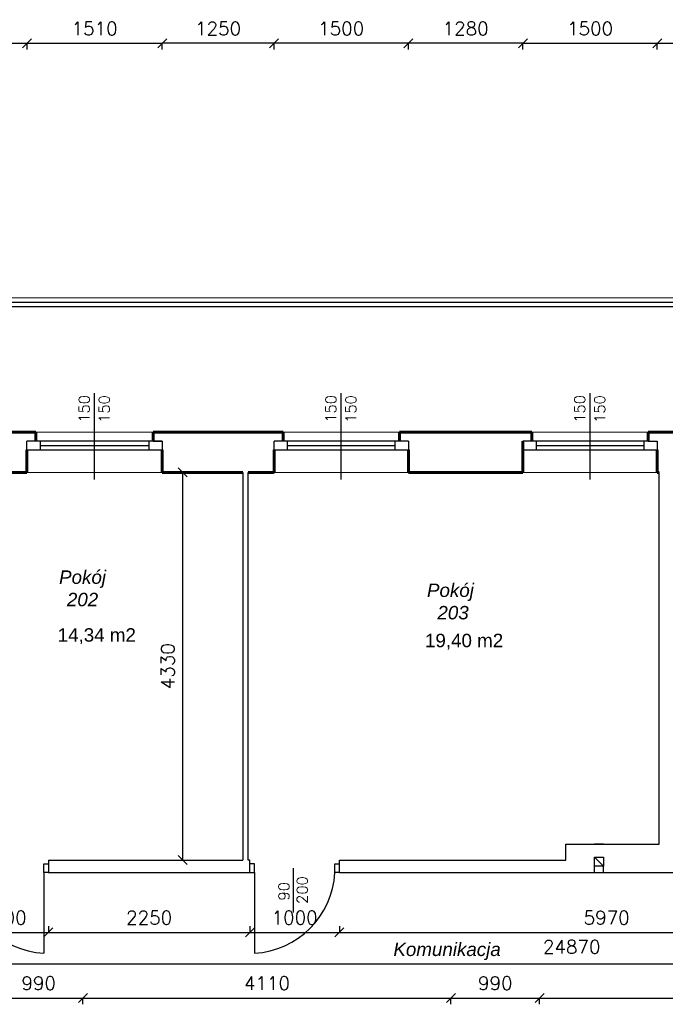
# Model space of a CAD drawing. Header units: millimetres. Extents: x -29041 to 64500, y 110629 to 283923.
# Tile 8 of 49: x 4956 to 12167, y 133084 to 144078. Entities that reach past the tile are written whole.
import ezdxf

# ---------------------------------------------------------------- set-up
doc = ezdxf.new("R2010")
doc.units = ezdxf.units.MM
for name, color, linetype in [('beton', 7, 'Continuous'), ('cienka', 1, 'Continuous'), ('sciany', 7, 'Continuous')]:
    doc.layers.add(name, color=color, linetype=linetype)
for name, color, linetype, lineweight in [('ISTN_PRZEKROJOWA', 7, 'Continuous', 60), ('ISTN_WIDOKOWA', 7, 'Continuous', 13), ('opisy_pomieszczen', 1, 'Continuous', 20)]:
    doc.layers.add(name, color=color, linetype=linetype, lineweight=lineweight)
doc.styles.add('SLAWEK', font='simplex.shx', dxfattribs={"width": 0.7, "height": 1})
doc.styles.get("Standard").update_dxf_attribs({"font": 'arial.ttf'})
doc.styles.add('TXT 50', font='simplex.shx', dxfattribs={"height": 150})
doc.styles.add('txt150', font='arial.ttf', dxfattribs={"height": 150})
doc.dimstyles.new('wymiary1do50', dxfattribs={"dimtxt": 150, "dimasz": 100, "dimexe": 0.18, "dimexo": 0.066, "dimgap": 90, "dimtad": 1, "dimdec": 0, "dimzin": 0, "dimdsep": 46, "dimtxsty": 'txt150', "dimblk": 'OBLIQUE', "dimcen": 0.09, "dimclrd": 1, "dimclre": 1, "dimadec": 0, "dimazin": 0, "dimtfac": 1, "dimtdec": 0, "dimtix": 1, "dimtofl": 0, "dimtmove": 2, "dimatfit": 3, "dimfxl": 1, "dimtfillclr": 256, "dimtolj": 1, "dimtzin": 0, "dimarcsym": 0})

# ---------------------------------------------------------------- blocks, each defined once
blk = doc.blocks.new('_Oblique')
at = {"layer": 'sciany', "color": 0, "lineweight": -2}
blk.add_line((-0.5, -0.5), (0.5, 0.5), dxfattribs=at)
blk = doc.blocks.new('*D46')
at = {"layer": 'beton', "color": 1, "lineweight": -2}
for p, q in [((10577, 143745), (10577, 143815)), ((10577, 143815), (12077, 143815)), ((12077, 143745), (12077, 143815))]:
    blk.add_line(p, q, dxfattribs=at)
at = {"layer": 'Defpoints', "color": 0}
for p in [(12077, 143815), (10577, 143745), (12077, 143745)]:
    blk.add_point(p, dxfattribs=at)
at = {"layer": 'beton', "color": 1, "lineweight": -2, "xscale": 100, "yscale": 100, "zscale": 100, "rotation": 180}
blk.add_blockref('_Oblique', (10577, 143815), dxfattribs=at)
at = {"layer": 'beton', "color": 1, "lineweight": -2, "xscale": 100, "yscale": 100, "zscale": 100}
blk.add_blockref('_Oblique', (12077, 143815), dxfattribs=at)
at = {"layer": 'beton', "color": 0, "insert": (11327, 143980), "char_height": 150, "attachment_point": 5, "style": 'TXT 50'}
blk.add_mtext('\\A1;1500', dxfattribs=at)
blk = doc.blocks.new('*D47')
at = {"layer": 'beton', "color": 1, "lineweight": -2}
for p, q in [((12077, 143745), (12077, 143815)), ((12077, 143815), (13337, 143815)), ((13337, 143745), (13337, 143815))]:
    blk.add_line(p, q, dxfattribs=at)
at = {"layer": 'Defpoints', "color": 0}
for p in [(13337, 143815), (12077, 143745), (13337, 143745)]:
    blk.add_point(p, dxfattribs=at)
at = {"layer": 'beton', "color": 1, "lineweight": -2, "xscale": 100, "yscale": 100, "zscale": 100, "rotation": 180}
blk.add_blockref('_Oblique', (12077, 143815), dxfattribs=at)
at = {"layer": 'beton', "color": 1, "lineweight": -2, "xscale": 100, "yscale": 100, "zscale": 100}
blk.add_blockref('_Oblique', (13337, 143815), dxfattribs=at)
at = {"layer": 'beton', "color": 0, "insert": (12707, 143980), "char_height": 150, "attachment_point": 5, "style": 'TXT 50'}
blk.add_mtext('\\A1;1260', dxfattribs=at)
blk = doc.blocks.new('*D75')
at = {"layer": 'beton', "color": 1, "lineweight": -2}
for p, q in [((9297, 143745), (9297, 143815)), ((10577, 143815), (9297, 143815)), ((10577, 143745), (10577, 143815))]:
    blk.add_line(p, q, dxfattribs=at)
at = {"layer": 'Defpoints', "color": 0}
for p in [(9297, 143815), (9297, 143745), (10577, 143745)]:
    blk.add_point(p, dxfattribs=at)
at = {"layer": 'beton', "color": 1, "lineweight": -2, "xscale": 100, "yscale": 100, "zscale": 100, "rotation": 180}
blk.add_blockref('_Oblique', (9297, 143815), dxfattribs=at)
at = {"layer": 'beton', "color": 1, "lineweight": -2, "xscale": 100, "yscale": 100, "zscale": 100}
blk.add_blockref('_Oblique', (10577, 143815), dxfattribs=at)
at = {"layer": 'beton', "color": 0, "insert": (9937, 143980), "char_height": 150, "attachment_point": 5, "style": 'TXT 50'}
blk.add_mtext('\\A1;1280', dxfattribs=at)
blk = doc.blocks.new('*D76')
at = {"layer": 'beton', "color": 1, "lineweight": -2}
for p, q in [((7797, 143745), (7797, 143815)), ((9297, 143815), (7797, 143815)), ((9297, 143745), (9297, 143815))]:
    blk.add_line(p, q, dxfattribs=at)
at = {"layer": 'Defpoints', "color": 0}
for p in [(7797, 143815), (7797, 143745), (9297, 143745)]:
    blk.add_point(p, dxfattribs=at)
at = {"layer": 'beton', "color": 1, "lineweight": -2, "xscale": 100, "yscale": 100, "zscale": 100, "rotation": 180}
blk.add_blockref('_Oblique', (7797, 143815), dxfattribs=at)
at = {"layer": 'beton', "color": 1, "lineweight": -2, "xscale": 100, "yscale": 100, "zscale": 100}
blk.add_blockref('_Oblique', (9297, 143815), dxfattribs=at)
at = {"layer": 'beton', "color": 0, "insert": (8547, 143980), "char_height": 150, "attachment_point": 5, "style": 'TXT 50'}
blk.add_mtext('\\A1;1500', dxfattribs=at)
blk = doc.blocks.new('*D77')
at = {"layer": 'beton', "color": 1, "lineweight": -2}
for p, q in [((6548, 143745), (6548, 143815)), ((7797, 143815), (6548, 143815)), ((7797, 143745), (7797, 143815))]:
    blk.add_line(p, q, dxfattribs=at)
at = {"layer": 'Defpoints', "color": 0}
for p in [(6548, 143815), (6548, 143745), (7797, 143745)]:
    blk.add_point(p, dxfattribs=at)
at = {"layer": 'beton', "color": 1, "lineweight": -2, "xscale": 100, "yscale": 100, "zscale": 100, "rotation": 180}
blk.add_blockref('_Oblique', (6548, 143815), dxfattribs=at)
at = {"layer": 'beton', "color": 1, "lineweight": -2, "xscale": 100, "yscale": 100, "zscale": 100}
blk.add_blockref('_Oblique', (7797, 143815), dxfattribs=at)
at = {"layer": 'beton', "color": 0, "insert": (7172, 143980), "char_height": 150, "attachment_point": 5, "style": 'TXT 50'}
blk.add_mtext('\\A1;1250', dxfattribs=at)
blk = doc.blocks.new('*D78')
at = {"layer": 'beton', "color": 1, "lineweight": -2}
for p, q in [((3667, 143745), (3667, 143815)), ((3667, 143815), (5038, 143815)), ((5038, 143745), (5038, 143815))]:
    blk.add_line(p, q, dxfattribs=at)
at = {"layer": 'Defpoints', "color": 0}
for p in [(5038, 143815), (3667, 143745), (5038, 143745)]:
    blk.add_point(p, dxfattribs=at)
at = {"layer": 'beton', "color": 1, "lineweight": -2, "xscale": 100, "yscale": 100, "zscale": 100, "rotation": 180}
blk.add_blockref('_Oblique', (3667, 143815), dxfattribs=at)
at = {"layer": 'beton', "color": 1, "lineweight": -2, "xscale": 100, "yscale": 100, "zscale": 100}
blk.add_blockref('_Oblique', (5038, 143815), dxfattribs=at)
at = {"layer": 'beton', "color": 0, "insert": (4352, 143980), "char_height": 150, "attachment_point": 5, "style": 'TXT 50'}
blk.add_mtext('\\A1;1370', dxfattribs=at)
blk = doc.blocks.new('*D79')
at = {"layer": 'beton', "color": 1, "lineweight": -2}
for p, q in [((5038, 143745), (5038, 143815)), ((5038, 143815), (6548, 143815)), ((6548, 143745), (6548, 143815))]:
    blk.add_line(p, q, dxfattribs=at)
at = {"layer": 'Defpoints', "color": 0}
for p in [(6548, 143815), (5038, 143745), (6548, 143745)]:
    blk.add_point(p, dxfattribs=at)
at = {"layer": 'beton', "color": 1, "lineweight": -2, "xscale": 100, "yscale": 100, "zscale": 100, "rotation": 180}
blk.add_blockref('_Oblique', (5038, 143815), dxfattribs=at)
at = {"layer": 'beton', "color": 1, "lineweight": -2, "xscale": 100, "yscale": 100, "zscale": 100}
blk.add_blockref('_Oblique', (6548, 143815), dxfattribs=at)
at = {"layer": 'beton', "color": 0, "insert": (5793, 143980), "char_height": 150, "attachment_point": 5, "style": 'TXT 50'}
blk.add_mtext('\\A1;1510', dxfattribs=at)
blk = doc.blocks.new('*D87')
at = {"layer": 'beton', "color": 1, "lineweight": -2}
for p, q in [((6760, 139024), (6776, 139024)), ((6775, 139024), (6775, 134694)), ((6754, 134694), (6776, 134694))]:
    blk.add_line(p, q, dxfattribs=at)
at = {"layer": 'Defpoints', "color": 0}
for p in [(6760, 139024), (6754, 134694), (6775, 134694)]:
    blk.add_point(p, dxfattribs=at)
at = {"layer": 'beton', "color": 1, "lineweight": -2, "xscale": 100, "yscale": 100, "zscale": 100}
for p, rotation in [((6775, 139024), 90), ((6775, 134694), 270)]:
    blk.add_blockref('_Oblique', p, dxfattribs=dict(at, rotation=rotation))
at = {"layer": 'beton', "color": 0, "insert": (6610, 136859), "char_height": 150, "attachment_point": 5, "rotation": 90, "style": 'TXT 50'}
blk.add_mtext('\\A1;4330', dxfattribs=at)
blk = doc.blocks.new('*D88')
at = {"layer": 'beton', "color": 1, "lineweight": -2}
for p, q in [((23557, 134554), (23557, 133534)), ((-1313, 134270), (-1313, 133534)), ((-1313, 133534), (23557, 133534))]:
    blk.add_line(p, q, dxfattribs=at)
at = {"layer": 'Defpoints', "color": 0}
for p in [(23557, 134554), (-1313, 134270), (23557, 133534)]:
    blk.add_point(p, dxfattribs=at)
at = {"layer": 'beton', "color": 1, "lineweight": -2, "xscale": 100, "yscale": 100, "zscale": 100, "rotation": 180}
blk.add_blockref('_Oblique', (-1313, 133534), dxfattribs=at)
at = {"layer": 'beton', "color": 1, "lineweight": -2, "xscale": 100, "yscale": 100, "zscale": 100}
blk.add_blockref('_Oblique', (23557, 133534), dxfattribs=at)
at = {"layer": 'beton', "color": 0, "insert": (11122, 133725), "char_height": 150, "attachment_point": 5, "style": 'TXT 50'}
blk.add_mtext('\\A1;24870', dxfattribs=at)
blk = doc.blocks.new('*D94')
at = {"layer": 'beton', "color": 1, "lineweight": -2}
for p, q in [((4277, 133956), (4277, 133886)), ((5277, 133956), (5277, 133886)), ((4277, 133886), (5277, 133886))]:
    blk.add_line(p, q, dxfattribs=at)
at = {"layer": 'Defpoints', "color": 0}
for p in [(4277, 133956), (5277, 133956), (5277, 133886)]:
    blk.add_point(p, dxfattribs=at)
at = {"layer": 'beton', "color": 1, "lineweight": -2, "xscale": 100, "yscale": 100, "zscale": 100, "rotation": 180}
blk.add_blockref('_Oblique', (4277, 133886), dxfattribs=at)
at = {"layer": 'beton', "color": 1, "lineweight": -2, "xscale": 100, "yscale": 100, "zscale": 100}
blk.add_blockref('_Oblique', (5277, 133886), dxfattribs=at)
at = {"layer": 'beton', "color": 0, "insert": (4777, 134051), "char_height": 150, "attachment_point": 5, "style": 'TXT 50'}
blk.add_mtext('\\A1;1000', dxfattribs=at)
blk = doc.blocks.new('*D95')
at = {"layer": 'beton', "color": 1, "lineweight": -2}
for p, q in [((5277, 133956), (5277, 133886)), ((7527, 133956), (7527, 133886)), ((5277, 133886), (7527, 133886))]:
    blk.add_line(p, q, dxfattribs=at)
at = {"layer": 'Defpoints', "color": 0}
for p in [(5277, 133956), (7527, 133956), (7527, 133886)]:
    blk.add_point(p, dxfattribs=at)
at = {"layer": 'beton', "color": 1, "lineweight": -2, "xscale": 100, "yscale": 100, "zscale": 100, "rotation": 180}
blk.add_blockref('_Oblique', (5277, 133886), dxfattribs=at)
at = {"layer": 'beton', "color": 1, "lineweight": -2, "xscale": 100, "yscale": 100, "zscale": 100}
blk.add_blockref('_Oblique', (7527, 133886), dxfattribs=at)
at = {"layer": 'beton', "color": 0, "insert": (6402, 134051), "char_height": 150, "attachment_point": 5, "style": 'TXT 50'}
blk.add_mtext('\\A1;2250', dxfattribs=at)
blk = doc.blocks.new('*D96')
at = {"layer": 'beton', "color": 1, "lineweight": -2}
for p, q in [((7527, 133956), (7527, 133886)), ((8527, 133956), (8527, 133886)), ((7527, 133886), (8527, 133886))]:
    blk.add_line(p, q, dxfattribs=at)
at = {"layer": 'Defpoints', "color": 0}
for p in [(7527, 133956), (8527, 133956), (8527, 133886)]:
    blk.add_point(p, dxfattribs=at)
at = {"layer": 'beton', "color": 1, "lineweight": -2, "xscale": 100, "yscale": 100, "zscale": 100, "rotation": 180}
blk.add_blockref('_Oblique', (7527, 133886), dxfattribs=at)
at = {"layer": 'beton', "color": 1, "lineweight": -2, "xscale": 100, "yscale": 100, "zscale": 100}
blk.add_blockref('_Oblique', (8527, 133886), dxfattribs=at)
at = {"layer": 'beton', "color": 0, "insert": (8027, 134051), "char_height": 150, "attachment_point": 5, "style": 'TXT 50'}
blk.add_mtext('\\A1;1000', dxfattribs=at)
blk = doc.blocks.new('*D97')
at = {"layer": 'beton', "color": 1, "lineweight": -2}
for p, q in [((8527, 133956), (8527, 133886)), ((14497, 133956), (14497, 133886)), ((8527, 133886), (14497, 133886))]:
    blk.add_line(p, q, dxfattribs=at)
at = {"layer": 'Defpoints', "color": 0}
for p in [(8527, 133956), (14497, 133956), (14497, 133886)]:
    blk.add_point(p, dxfattribs=at)
at = {"layer": 'beton', "color": 1, "lineweight": -2, "xscale": 100, "yscale": 100, "zscale": 100, "rotation": 180}
blk.add_blockref('_Oblique', (8527, 133886), dxfattribs=at)
at = {"layer": 'beton', "color": 1, "lineweight": -2, "xscale": 100, "yscale": 100, "zscale": 100}
blk.add_blockref('_Oblique', (14497, 133886), dxfattribs=at)
at = {"layer": 'beton', "color": 0, "insert": (11512, 134051), "char_height": 150, "attachment_point": 5, "style": 'TXT 50'}
blk.add_mtext('\\A1;5970', dxfattribs=at)
blk = doc.blocks.new('*D107')
at = {"layer": 'beton', "color": 1, "lineweight": -2}
for p, q in [((4673, 133084), (4673, 133154)), ((4673, 133154), (5663, 133154)), ((5663, 133084), (5663, 133154))]:
    blk.add_line(p, q, dxfattribs=at)
at = {"layer": 'Defpoints', "color": 0}
for p in [(5663, 133154), (4673, 133084), (5663, 133084)]:
    blk.add_point(p, dxfattribs=at)
at = {"layer": 'beton', "color": 1, "lineweight": -2, "xscale": 100, "yscale": 100, "zscale": 100, "rotation": 180}
blk.add_blockref('_Oblique', (4673, 133154), dxfattribs=at)
at = {"layer": 'beton', "color": 1, "lineweight": -2, "xscale": 100, "yscale": 100, "zscale": 100}
blk.add_blockref('_Oblique', (5663, 133154), dxfattribs=at)
at = {"layer": 'beton', "color": 0, "insert": (5168, 133319), "char_height": 150, "attachment_point": 5, "style": 'TXT 50'}
blk.add_mtext('\\A1;990', dxfattribs=at)
blk = doc.blocks.new('*D108')
at = {"layer": 'beton', "color": 1, "lineweight": -2}
for p, q in [((5663, 133084), (5663, 133154)), ((5663, 133154), (9773, 133154)), ((9773, 133084), (9773, 133154))]:
    blk.add_line(p, q, dxfattribs=at)
at = {"layer": 'Defpoints', "color": 0}
for p in [(9773, 133154), (5663, 133084), (9773, 133084)]:
    blk.add_point(p, dxfattribs=at)
at = {"layer": 'beton', "color": 1, "lineweight": -2, "xscale": 100, "yscale": 100, "zscale": 100, "rotation": 180}
blk.add_blockref('_Oblique', (5663, 133154), dxfattribs=at)
at = {"layer": 'beton', "color": 1, "lineweight": -2, "xscale": 100, "yscale": 100, "zscale": 100}
blk.add_blockref('_Oblique', (9773, 133154), dxfattribs=at)
at = {"layer": 'beton', "color": 0, "insert": (7718, 133319), "char_height": 150, "attachment_point": 5, "style": 'TXT 50'}
blk.add_mtext('\\A1;4110', dxfattribs=at)
blk = doc.blocks.new('*D109')
at = {"layer": 'beton', "color": 1, "lineweight": -2}
for p, q in [((9773, 133084), (9773, 133154)), ((9773, 133154), (10763, 133154)), ((10763, 133084), (10763, 133154))]:
    blk.add_line(p, q, dxfattribs=at)
at = {"layer": 'Defpoints', "color": 0}
for p in [(10763, 133154), (9773, 133084), (10763, 133084)]:
    blk.add_point(p, dxfattribs=at)
at = {"layer": 'beton', "color": 1, "lineweight": -2, "xscale": 100, "yscale": 100, "zscale": 100, "rotation": 180}
blk.add_blockref('_Oblique', (9773, 133154), dxfattribs=at)
at = {"layer": 'beton', "color": 1, "lineweight": -2, "xscale": 100, "yscale": 100, "zscale": 100}
blk.add_blockref('_Oblique', (10763, 133154), dxfattribs=at)
at = {"layer": 'beton', "color": 0, "insert": (10268, 133319), "char_height": 150, "attachment_point": 5, "style": 'TXT 50'}
blk.add_mtext('\\A1;990', dxfattribs=at)
blk = doc.blocks.new('*D110')
at = {"layer": 'beton', "color": 1, "lineweight": -2}
for p, q in [((10763, 133084), (10763, 133154)), ((10763, 133154), (15283, 133154)), ((15283, 133084), (15283, 133154))]:
    blk.add_line(p, q, dxfattribs=at)
at = {"layer": 'Defpoints', "color": 0}
for p in [(15283, 133154), (10763, 133084), (15283, 133084)]:
    blk.add_point(p, dxfattribs=at)
at = {"layer": 'beton', "color": 1, "lineweight": -2, "xscale": 100, "yscale": 100, "zscale": 100, "rotation": 180}
blk.add_blockref('_Oblique', (10763, 133154), dxfattribs=at)
at = {"layer": 'beton', "color": 1, "lineweight": -2, "xscale": 100, "yscale": 100, "zscale": 100}
blk.add_blockref('_Oblique', (15283, 133154), dxfattribs=at)
at = {"layer": 'beton', "color": 0, "insert": (13023, 133319), "char_height": 150, "attachment_point": 5, "style": 'TXT 50'}
blk.add_mtext('\\A1;4520', dxfattribs=at)

msp = doc.modelspace()

# ---------------------------------------------------------------- linework, layer by layer
at = {"layer": 'cienka'}
for p, q in [((1497.12157, 140923.57672), (23557.12157, 140923.57672)), ((23557.12157, 140873.57672), (1497.12157, 140873.57672)), ((5792.55411, 138943.57672), (5792.55411, 139907.12348)), ((8547.12157, 138943.57672), (8547.12157, 139907.12348)), ((11327.12157, 138943.57672), (11327.12157, 139907.12348)), ((5137.55411, 139373.57672), (5037.55411, 139373.57672)), ((5037.55411, 139273.57672), (5037.55411, 139373.57672)), ((6547.55411, 139373.57672), (5037.55411, 139373.57672)), ((5187.55411, 139273.57672), (5187.55411, 139373.57672)), ((5187.55411, 139323.57672), (6397.55411, 139323.57672)), ((6397.55411, 139373.57672), (6397.55411, 139273.57672)), ((6447.55411, 139373.57672), (6547.55411, 139373.57672)), ((6547.55411, 139373.57672), (6547.55411, 139273.57672)), ((7897.12157, 139373.57672), (7797.12157, 139373.57672)), ((7797.12157, 139273.57672), (7797.12157, 139373.57672)), ((9297.12157, 139373.57672), (7797.12157, 139373.57672)), ((7947.12157, 139273.57672), (7947.12157, 139373.57672)), ((7947.12157, 139323.57672), (9147.12157, 139323.57672)), ((9147.12157, 139373.57672), (9147.12157, 139273.57672)), ((9297.12157, 139373.57672), (9297.12157, 139273.57672)), ((10577.12157, 139273.57672), (10577.12157, 139373.57672)), ((10677.12157, 139373.57672), (10577.12157, 139373.57672)), ((10577.12157, 139273.57672), (10577.12157, 139373.57672)), ((10677.12157, 139373.57672), (10577.12157, 139373.57672)), ((11977.12157, 139373.57672), (10577.12157, 139373.57672)), ((10677.12157, 139373.57672), (10577.12157, 139373.57672)), ((10727.12157, 139273.57672), (10727.12157, 139373.57672)), ((10727.12157, 139323.57672), (11927.12157, 139323.57672)), ((11927.12157, 139373.57672), (11927.12157, 139273.57672)), ((11977.12157, 139373.57672), (12077.12157, 139373.57672)), ((11977.12157, 139373.57672), (12077.12157, 139373.57672)), ((11977.12157, 139373.57672), (12077.12157, 139373.57672)), ((12077.12157, 139373.57672), (12077.12157, 139273.57672)), ((12077.12157, 139373.57672), (12077.12157, 139273.57672)), ((12077.12157, 139373.57672), (12077.12157, 139273.57672)), ((5037.55411, 139273.57672), (5187.55411, 139273.57672)), ((5187.55411, 139273.57672), (6547.55411, 139273.57672)), ((6447.55411, 139273.57672), (6547.55411, 139273.57672)), ((7797.12157, 139273.57672), (7947.12157, 139273.57672)), ((7947.12157, 139273.57672), (9297.12157, 139273.57672)), ((10577.12157, 139273.57672), (10727.12157, 139273.57672)), ((10727.12157, 139273.57672), (12077.12157, 139273.57672)), ((11967.12157, 139273.57672), (12067.12157, 139273.57672)), ((7447.55411, 139023.57672), (7447.55411, 134693.57672)), ((7507.12157, 134693.57672), (7507.12157, 139023.57672)), ((12097.12157, 134873.57672), (12097.12157, 139023.57672)), ((11057.12157, 134693.57672), (11057.12157, 134873.57672)), ((11057.12157, 134873.57672), (12097.12157, 134873.57672)), ((11477.74657, 134873.57672), (11376.49657, 134873.57672)), ((5277.12157, 134693.57672), (5277.12157, 134553.57672)), ((5277.12157, 134693.57672), (7447.55411, 134693.57672)), ((7527.12157, 134693.57672), (7507.12157, 134693.57672)), ((7527.12157, 134553.57672), (7527.12157, 134693.57672)), ((8527.12157, 134553.57672), (8527.12157, 134693.57672)), ((8527.12157, 134693.57672), (11057.12157, 134693.57672)), ((11376.49657, 134726.30672), (11477.74657, 134625.05672)), ((5227.12157, 134553.57672), (5227.12157, 134653.57672)), ((5227.12157, 134653.57672), (5277.12157, 134653.57672)), ((7577.12157, 134653.57672), (7527.12157, 134653.57672)), ((7577.12157, 134553.57672), (7577.12157, 134653.57672)), ((8014.62157, 134109.65955), (8014.62157, 134603.57672)), ((8477.12157, 134553.57672), (8477.12157, 134653.57672)), ((8477.12157, 134653.57672), (8527.12157, 134653.57672)), ((5277.12157, 134553.57672), (5227.12157, 134553.57672)), ((5277.12157, 134553.57672), (7527.12157, 134553.57672)), ((7527.12157, 134553.57672), (7577.12157, 134553.57672)), ((8527.12157, 134553.57672), (8477.12157, 134553.57672)), ((8527.12157, 134553.57672), (14497.12157, 134553.57672))]:
    msp.add_line(p, q, dxfattribs=at)
for points in [[(11477.74657, 134625.05672), (11376.49657, 134726.30672)], [(11477.74657, 134625.05672), (11376.49657, 134726.30672)], [(11376.49657, 134553.57672), (11376.49657, 134625.05672)], [(11477.74657, 134553.57672), (11477.74657, 134625.05672)], [(5227.12157, 134553.57672), (5227.12157, 133653.57672)], [(7577.12157, 134553.57672), (7577.12157, 133653.57672)]]:
    msp.add_lwpolyline(points, dxfattribs=at)
msp.add_lwpolyline([(11477.74657, 134625.05672), (11376.49657, 134625.05672), (11376.49657, 134726.30672), (11477.74657, 134726.30672)], close=True, dxfattribs=at)
for centre, start, end in [((5281.32113, 134607.77628), 183.250968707, 266.749031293), ((7522.92201, 134607.77628), 273.250968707, 356.749031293)]:
    msp.add_arc(centre, 955.73762, start, end, dxfattribs=at)
at = {"layer": 'ISTN_PRZEKROJOWA'}
for p, q in [((5137.55411, 139473.57672), (3667.12157, 139473.57672)), ((5137.55411, 139473.57672), (5137.55411, 139373.57672)), ((6447.55411, 139473.57672), (6447.55411, 139373.57672)), ((6447.55411, 139473.57672), (6797.12157, 139473.57672)), ((6447.55411, 139473.57672), (7897.12157, 139473.57672)), ((6797.12157, 139473.57672), (7326.06542, 139473.57672)), ((7897.12157, 139473.57672), (7897.12157, 139373.57672)), ((9197.12157, 139473.57672), (10677.12157, 139473.57672)), ((9197.12157, 139473.57672), (9197.12157, 139373.57672)), ((10677.12157, 139473.57672), (10677.12157, 139373.57672)), ((10677.12157, 139473.57672), (10677.12157, 139373.57672)), ((11977.12157, 139473.57672), (13147.12157, 139473.57672)), ((11977.12157, 139473.57672), (11977.12157, 139373.57672)), ((11977.12157, 139473.57672), (11977.12157, 139373.57672)), ((11977.12157, 139473.57672), (11977.12157, 139373.57672)), ((11977.12157, 139473.57672), (13437.12157, 139473.57672)), ((10577.12157, 139373.57672), (10577.12157, 139023.57672)), ((5037.55411, 139273.57672), (5037.55411, 139023.57672)), ((6547.55411, 139273.57672), (6547.55411, 139023.57672)), ((7797.12157, 139273.57672), (7797.12157, 139023.57672)), ((9297.12157, 139273.57672), (9297.12157, 139023.57672)), ((10577.12157, 139273.57672), (10577.12157, 139123.57672)), ((12077.12157, 139273.57672), (12077.12157, 139123.57672)), ((12077.12157, 139273.57672), (12077.12157, 139123.57672)), ((12077.12157, 139273.57672), (12077.12157, 139023.57672)), ((4177.55411, 139023.57672), (5037.55411, 139023.57672)), ((6547.55411, 139023.57672), (7447.55411, 139023.57672)), ((7507.12157, 139023.57672), (7797.12157, 139023.57672)), ((7507.12157, 139023.57672), (7797.12157, 139023.57672)), ((9297.12157, 139023.57672), (10577.12157, 139023.57672)), ((12077.12157, 139023.57672), (12097.12157, 139023.57672))]:
    msp.add_line(p, q, dxfattribs=at)
at = {"layer": 'ISTN_WIDOKOWA'}
for p, q in [((1497.12157, 140973.57672), (23557.12157, 140973.57672)), ((6447.55411, 139473.57672), (5137.55411, 139473.57672)), ((9197.12157, 139473.57672), (7897.12157, 139473.57672)), ((11977.12157, 139473.57672), (10677.12157, 139473.57672)), ((5037.55411, 139023.57672), (6547.55411, 139023.57672)), ((7507.12157, 139023.57672), (9297.12157, 139023.57672)), ((10577.12157, 139023.57672), (12077.12157, 139023.57672))]:
    msp.add_line(p, q, dxfattribs=at)

# ---------------------------------------------------------------- texts
at = {"layer": 'cienka', "style": 'SLAWEK'}
for s, p in [('150', (5737.16509, 139578.10282)), ('150', (5960.78055, 139576.38418)), ('150', (8491.73255, 139578.10282)), ('150', (8715.34801, 139576.38418)), ('150', (11271.73255, 139578.10282)), ('150', (11495.34801, 139576.38418)), ('200', (8172.49201, 134204.65039)), ('90', (7967.56078, 134242.37314))]:
    msp.add_text(s, height=120, rotation=90, dxfattribs=at).set_placement(p)
at = {"layer": 'opisy_pomieszczen', "lineweight": 18, "char_height": 150, "width": 1216.6065571, "attachment_point": 1}
for s, insert in [('\\pxqc;{\\fArial|b0|i1|c238|p34;\\C0;Pokój\\P\\pxqc;202  }', (5049.8187, 137928.67938)), ('\\pxqc;{\\fArial|b0|i1|c238|p34;\\C0;Pokój\\P\\pxqc; 203}', (9158.94064, 137782.21607)), ('{\\fArial|b0|i0|c238|p34;\\C0;14,34 m2}', (5380.50214, 137283.20016)), ('{\\fArial|b0|i0|c238|p34;\\C0;19,40 m2}', (9483.00379, 137221.14552)), ('\\pxqc;{\\fArial|b0|i1|c238|p34;\\C0;Komunikacja\\P\\pxqc;}', (9121.29887, 133772.49627))]:
    msp.add_mtext(s, dxfattribs=dict(at, insert=insert))

# ---------------------------------------------------------------- dimensions: what is measured, and where the dimension line sits
at = {"layer": 'beton'}
for base, p1, p2, picture, middle in [((5037.55411, 143815.03834), (3667.12157, 143745.03834), (5037.55411, 143745.03834), '*D78', (4352.33784, 143980.03834)), ((6547.55411, 143815.03834), (5037.55411, 143745.03834), (6547.55411, 143745.03834), '*D79', (5792.55411, 143980.03834)), ((6547.55411, 143815.03834), (7797.12157, 143745.03834), (6547.55411, 143745.03834), '*D77', (7172.33784, 143980.03834)), ((7797.12157, 143815.03834), (9297.12157, 143745.03834), (7797.12157, 143745.03834), '*D76', (8547.12157, 143980.03834)), ((9297.12157, 143815.03834), (10577.12157, 143745.03834), (9297.12157, 143745.03834), '*D75', (9937.12157, 143980.03834)), ((13337.12157, 143815.03834), (12077.12157, 143745.03834), (13337.12157, 143745.03834), '*D47', (12707.12157, 143980.03834)), ((5277.12157, 133885.84567), (4277.12157, 133955.84567), (5277.12157, 133955.84567), '*D94', (4777.12157, 134050.84567)), ((7527.12157, 133885.84567), (5277.12157, 133955.84567), (7527.12157, 133955.84567), '*D95', (6402.12157, 134050.84567)), ((8527.12157, 133885.84567), (7527.12157, 133955.84567), (8527.12157, 133955.84567), '*D96', (8027.12157, 134050.84567)), ((14497.12157, 133885.84567), (8527.12157, 133955.84567), (14497.12157, 133955.84567), '*D97', (11512.12157, 134050.84567)), ((5663.28876, 133153.57672), (4673.28876, 133083.57672), (5663.28876, 133083.57672), '*D107', (5168.28876, 133318.57672)), ((9773.28876, 133153.57672), (5663.28876, 133083.57672), (9773.28876, 133083.57672), '*D108', (7718.28876, 133318.57672)), ((10763.28876, 133153.57672), (9773.28876, 133083.57672), (10763.28876, 133083.57672), '*D109', (10268.28876, 133318.57672)), ((15283.28876, 133153.57672), (10763.28876, 133083.57672), (15283.28876, 133083.57672), '*D110', (13023.28876, 133318.57672))]:
    dim = msp.add_linear_dim(base=base, p1=p1, p2=p2, dimstyle='wymiary1do50', override={"dimtxsty": 'TXT 50'}, dxfattribs=at)
    dim.commit()
    dim.dimension.update_dxf_attribs({"geometry": picture, "text_midpoint": middle})
dim = msp.add_aligned_dim(p1=(10577.12157, 143745.03834), p2=(12077.12157, 143745.03834), distance=70, dimstyle='wymiary1do50', override={"dimtxsty": 'TXT 50'}, dxfattribs=at)
dim.commit()
dim.dimension.update_dxf_attribs({"geometry": '*D46', "text_midpoint": (11327.12157, 143980.03834)})
dim = msp.add_linear_dim(base=(6775.46066, 134693.57672), p1=(6760.3893, 139023.57672), p2=(6753.91383, 134693.57672), angle=90, dimstyle='wymiary1do50', override={"dimtxsty": 'TXT 50'}, dxfattribs=at)
dim.commit()
dim.dimension.update_dxf_attribs({"geometry": '*D87', "text_midpoint": (6610.46066, 136858.57672)})
dim = msp.add_linear_dim(base=(23557.12157, 133533.74798), p1=(-1312.87843, 134270.41313), p2=(23557.12157, 134553.57672), dimstyle='wymiary1do50', override={"dimtxsty": 'TXT 50'}, dxfattribs=at)
dim.commit()
dim.dimension.update_dxf_attribs({"geometry": '*D88', "text_midpoint": (11122.12157, 133725.49247), "dimtype": 160})

doc.saveas('drawing.dxf')
